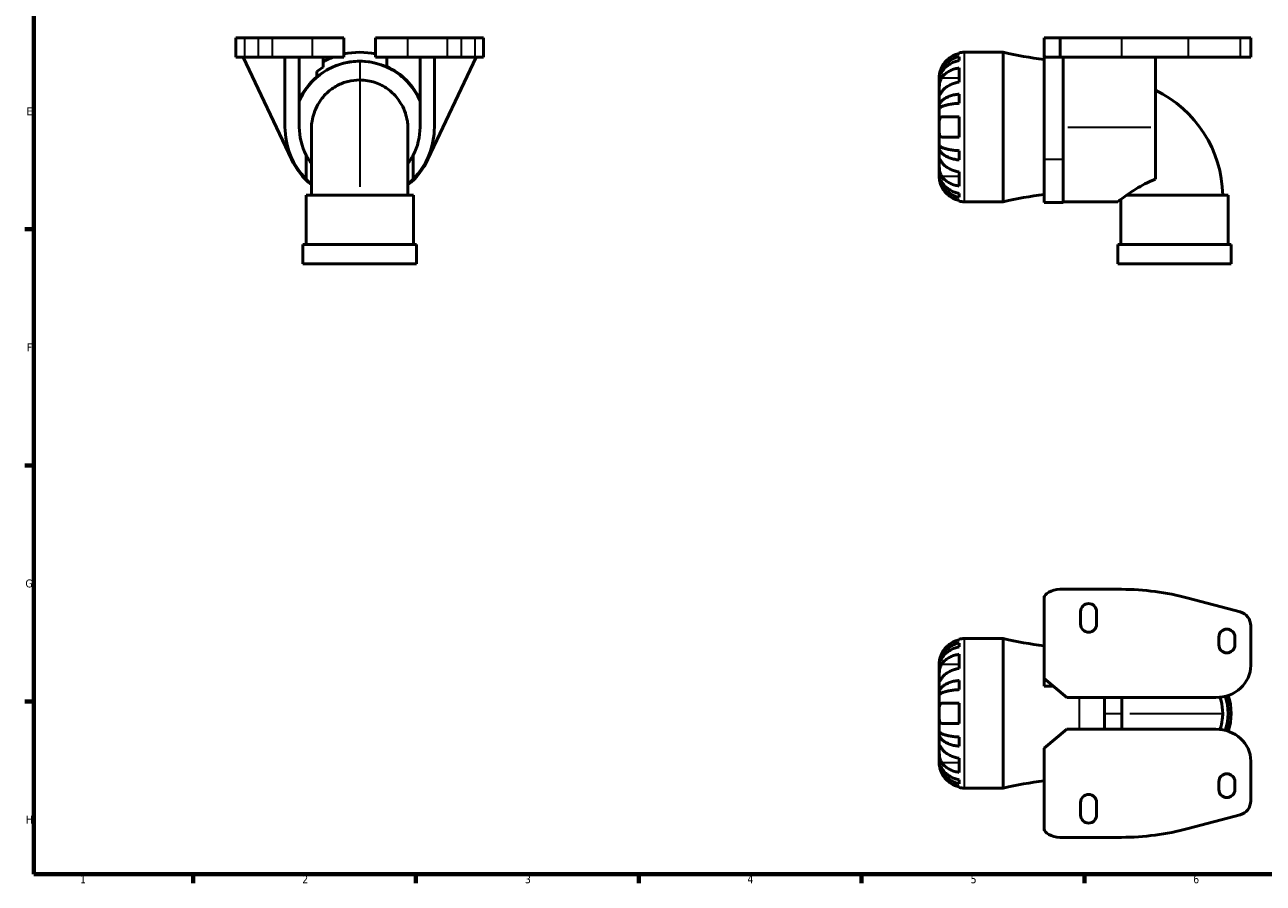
# Model space of a CAD drawing. Header units: millimetres. Extents: x 0 to 903, y 0 to 594.
# Tile 1 of 5: x 17 to 407, y 17 to 287. Entities that reach past the tile are written whole.
import ezdxf

# ---------------------------------------------------------------- set-up
doc = ezdxf.new("R2010")
doc.units = ezdxf.units.MM
for name, color, linetype, lineweight in [('Border (ISO)', 7, 'Continuous', 70), ('Visible (ISO)', 7, 'Continuous', 50), ('Visible Narrow (ISO)', 7, 'Continuous', 35)]:
    doc.layers.add(name, color=color, linetype=linetype, lineweight=lineweight)
doc.styles.add('Note Text (ISO)', font='tahoma.ttf')

# ---------------------------------------------------------------- blocks, each defined once
blk = doc.blocks.new('Borders Default Border')
at = {"layer": 'Border (ISO)'}
for p, q in [((20, 222.75), (17.1, 222.75)), ((20, 148.5), (17.1, 148.5)), ((20, 74.25), (17.1, 74.25)), ((70.08, 20), (70.08, 17.1)), ((140.17, 20), (140.17, 17.1)), ((210.25, 20), (210.25, 17.1)), ((280.33, 20), (280.33, 17.1)), ((350.42, 20), (350.42, 17.1))]:
    blk.add_line(p, q, dxfattribs=at)
at = {"layer": 'Border (ISO)', "flags": 128}
blk.add_lwpolyline([(20, 20), (20, 574), (821, 574), (821, 20), (20, 20)], dxfattribs=at)
at = {"layer": 'Border (ISO)', "color": 232, "true_color": 0xca0064, "char_height": 2.5, "attachment_point": 7, "style": 'Note Text (ISO)'}
for s, insert in [('E', (17.64, 258.63)), ('F', (17.7, 184.38)), ('G', (17.31, 110.08)), ('H', (17.44, 35.88)), ('1', (34.48, 17.1)), ('2', (104.37, 17.1)), ('3', (174.43, 17.05)), ('4', (244.42, 17.1)), ('5', (314.64, 17.05)), ('6', (384.66, 17.05))]:
    blk.add_mtext(s, dxfattribs=dict(at, insert=insert))

msp = doc.modelspace()

# ---------------------------------------------------------------- linework, layer by layer
at = {"layer": 'Visible (ISO)'}
for p, q in [((83.459, 282.927), (83.459, 276.927)), ((83.459, 282.927), (86.216, 282.927)), ((90.563, 282.927), (86.216, 282.927)), ((90.563, 282.927), (94.934, 282.927)), ((107.459, 282.927), (94.934, 282.927)), ((107.459, 282.927), (117.459, 282.927)), ((117.459, 282.927), (117.459, 276.927)), ((137.459, 282.927), (127.459, 282.927)), ((127.459, 282.927), (127.459, 276.927)), ((137.459, 282.927), (149.983, 282.927)), ((154.354, 282.927), (149.983, 282.927)), ((154.354, 282.927), (158.701, 282.927)), ((161.459, 282.927), (158.701, 282.927)), ((161.459, 282.927), (161.459, 276.927)), ((337.765, 282.927), (337.762, 282.927)), ((337.762, 282.927), (337.762, 277.427)), ((337.765, 282.927), (342.762, 282.927)), ((337.765, 282.927), (337.765, 277.427)), ((362.124, 282.927), (342.762, 282.927)), ((342.762, 282.927), (342.762, 276.927)), ((362.124, 282.927), (383.104, 282.927)), ((399.404, 282.927), (383.104, 282.927)), ((399.404, 282.927), (402.762, 282.927)), ((402.762, 282.927), (402.762, 276.927)), ((83.459, 276.927), (86.216, 276.927)), ((85.841, 276.927), (100.987, 244.804)), ((90.563, 276.927), (86.216, 276.927)), ((90.563, 276.927), (94.934, 276.927)), ((107.459, 276.927), (94.934, 276.927)), ((98.959, 276.927), (98.959, 254.927)), ((103.459, 254.927), (103.459, 276.927)), ((107.459, 276.927), (117.459, 276.927)), ((110.959, 273.723), (110.959, 276.927)), ((137.459, 276.927), (127.459, 276.927)), ((130.959, 276.927), (130.959, 273.916)), ((137.459, 276.927), (149.983, 276.927)), ((141.459, 276.927), (141.459, 254.927)), ((143.93, 244.804), (159.076, 276.927)), ((145.959, 254.927), (145.959, 276.927)), ((154.354, 276.927), (149.983, 276.927)), ((154.354, 276.927), (158.701, 276.927)), ((161.459, 276.927), (158.701, 276.927)), ((311.062, 278.055), (311.062, 278.268)), ((311.062, 275.838), (311.062, 277.046)), ((324.922, 278.427), (312.637, 278.427)), ((324.922, 278.427), (324.922, 231.427)), ((337.762, 277.427), (337.9, 277.427)), ((337.762, 244.804), (337.762, 277.427)), ((337.81, 276.927), (342.762, 276.927)), ((362.124, 276.927), (342.762, 276.927)), ((343.762, 276.927), (343.762, 244.804)), ((362.124, 276.927), (383.104, 276.927)), ((372.762, 276.927), (372.762, 254.927)), ((399.404, 276.927), (383.104, 276.927)), ((399.404, 276.927), (402.762, 276.927)), ((311.062, 269.053), (311.062, 273.508)), ((108.959, 270.756), (108.959, 272.342)), ((304.762, 270.552), (304.762, 269.547)), ((304.762, 269.547), (304.762, 269.164)), ((304.762, 269.547), (304.775, 269.547)), ((304.762, 269.164), (304.762, 265.976)), ((304.762, 265.976), (304.762, 261.366)), ((311.062, 262.381), (311.062, 265.297)), ((304.762, 261.366), (304.762, 260.442)), ((304.762, 261.366), (305.671, 261.366)), ((304.762, 260.442), (304.762, 254.927)), ((311.062, 251.777), (311.062, 258.077)), ((304.762, 254.927), (304.762, 249.413)), ((372.762, 238.503), (372.762, 254.927)), ((304.762, 249.413), (304.762, 248.489)), ((105.651, 238.503), (105.651, 246.067)), ((139.266, 246.067), (139.266, 238.503)), ((304.762, 248.489), (304.762, 243.879)), ((304.762, 248.489), (305.671, 248.489)), ((311.062, 244.558), (311.062, 247.474)), ((304.762, 243.879), (304.762, 240.69)), ((337.762, 244.804), (337.762, 231.189)), ((343.762, 231.189), (343.762, 244.804)), ((304.762, 240.69), (304.762, 240.308)), ((304.762, 240.308), (304.762, 239.302)), ((304.762, 240.308), (304.775, 240.308)), ((311.062, 236.346), (311.062, 240.801)), ((311.062, 232.809), (311.062, 234.016)), ((105.577, 233.527), (139.34, 233.527)), ((105.577, 233.527), (105.577, 217.927)), ((139.34, 233.527), (139.34, 217.927)), ((311.062, 231.586), (311.062, 231.8)), ((324.922, 231.427), (312.637, 231.427)), ((337.762, 231.189), (343.762, 231.189)), ((343.762, 231.427), (360.916, 231.427)), ((361.88, 232.151), (361.88, 217.927)), ((363.788, 233.527), (395.644, 233.527)), ((395.644, 233.527), (395.644, 217.927)), ((104.612, 217.927), (140.305, 217.927)), ((104.612, 217.927), (104.612, 211.927)), ((140.305, 217.927), (140.305, 211.927)), ((360.916, 217.927), (396.609, 217.927)), ((360.916, 217.927), (360.916, 211.927)), ((396.609, 217.927), (396.609, 211.927)), ((104.612, 211.927), (140.305, 211.927)), ((360.916, 211.927), (396.609, 211.927)), ((362.124, 109.529), (342.762, 109.529)), ((337.762, 107.382), (337.9, 107.382)), ((337.762, 106.882), (337.762, 107.382)), ((337.765, 106.883), (337.762, 106.882)), ((337.762, 106.882), (337.762, 81.529)), ((399.404, 102.424), (383.104, 106.771)), ((349.262, 102.529), (349.262, 98.529)), ((354.262, 98.529), (354.262, 102.529)), ((402.762, 85.529), (402.762, 98.053)), ((311.062, 93.656), (311.062, 93.87)), ((324.922, 94.029), (312.637, 94.029)), ((324.922, 94.029), (324.922, 47.029)), ((392.762, 94.529), (392.762, 92.029)), ((397.762, 92.029), (397.762, 94.529)), ((311.062, 91.44), (311.062, 92.648)), ((304.762, 86.154), (304.762, 85.148)), ((311.062, 84.655), (311.062, 89.11)), ((304.762, 85.148), (304.762, 84.766)), ((304.762, 85.148), (304.775, 85.148)), ((304.762, 84.766), (304.762, 81.577)), ((304.762, 81.577), (304.762, 76.967)), ((311.062, 77.983), (311.062, 80.898)), ((337.762, 81.529), (344.913, 75.529)), ((337.762, 79.029), (337.762, 81.529)), ((337.762, 79.029), (340.742, 79.029)), ((304.762, 76.967), (304.762, 76.043)), ((304.762, 76.967), (305.671, 76.967)), ((304.762, 76.043), (304.762, 70.529)), ((344.913, 75.529), (391.833, 75.529)), ((356.722, 75.529), (356.722, 65.529)), ((304.762, 70.529), (304.762, 65.014)), ((311.062, 67.379), (311.062, 73.679)), ((304.762, 65.014), (304.762, 64.09)), ((304.762, 64.09), (304.762, 59.48)), ((304.762, 64.09), (305.671, 64.09)), ((311.062, 60.159), (311.062, 63.075)), ((337.762, 59.529), (344.913, 65.529)), ((344.913, 65.529), (391.833, 65.529)), ((304.762, 59.48), (304.762, 56.292)), ((337.762, 34.176), (337.762, 59.529)), ((304.762, 56.292), (304.762, 55.909)), ((304.762, 55.909), (304.762, 54.904)), ((304.762, 55.909), (304.775, 55.909)), ((311.062, 51.948), (311.062, 56.403)), ((402.762, 55.529), (402.762, 43.005)), ((311.062, 48.41), (311.062, 49.618)), ((311.062, 47.188), (311.062, 47.401)), ((324.922, 47.029), (312.637, 47.029)), ((392.762, 46.529), (392.762, 49.029)), ((397.762, 49.029), (397.762, 46.529)), ((349.262, 38.529), (349.262, 42.529)), ((354.262, 42.529), (354.262, 38.529)), ((399.404, 38.633), (383.104, 34.287)), ((337.762, 33.676), (337.762, 34.176)), ((337.765, 34.175), (337.762, 34.176)), ((337.762, 33.676), (337.9, 33.676)), ((362.124, 31.529), (342.762, 31.529))]:
    msp.add_line(p, q, dxfattribs=at)
for centre, radius, start, end in [((122.459, 254.927), 23.5, 110.58197, 119.29864), ((122.459, 254.927), 23.5, 77.71551, 102.28449), ((122.459, 254.927), 23.5, 68.79523, 69.41803), ((312.637, 270.552), 7.875, 90, 101.53696), ((348.802, 378.126), 102.519, 256.53021, 263.81798), ((122.459, 254.927), 20.68, 23.25423, 156.74577), ((122.459, 254.927), 22.035, 121.46002, 127.78276), ((122.459, 254.927), 20.804, 24.0363, 65.88459), ((122.459, 254.927), 20.804, 130.45984, 155.9637), ((356.722, 232.887), 37.23, 0.98499, 64.47935), ((122.459, 254.927), 23.5, 180, 224.33849), ((122.459, 254.927), 19, 180, 207.79541), ((122.459, 254.927), 23.5, 315.66151, 0), ((122.459, 254.927), 19, 332.20459, 0), ((122.459, 254.927), 23.738, 205.2436, 230.20374), ((122.459, 254.927), 23.738, 309.79626, 334.7564), ((312.637, 239.302), 7.875, 258.46304, 270), ((348.802, 131.728), 102.519, 96.18202, 103.46979), ((351.762, 102.529), 2.5, 0, 180), ((351.762, 98.529), 2.5, 180, 0), ((312.637, 86.154), 7.875, 90, 101.53696), ((348.802, 193.728), 102.519, 256.53021, 263.81798), ((395.262, 94.529), 2.5, 0, 180), ((395.262, 92.029), 2.5, 180, 0), ((378.762, 70.529), 16.882, 341.46169, 18.53831), ((378.762, 70.529), 17.847, 341.56229, 18.43771), ((395.262, 49.029), 2.5, 0, 180), ((312.637, 54.904), 7.875, 258.46304, 270), ((348.802, -52.67), 102.519, 96.18202, 103.46979), ((351.762, 42.529), 2.5, 0, 180), ((395.262, 46.529), 2.5, 180, 0), ((351.762, 38.529), 2.5, 180, 0)]:
    msp.add_arc(centre, radius, start, end, dxfattribs=at)
for centre, major_axis, ratio, start_param, end_param in [((342.762, 276.825), (-3.19, -4.365), 0.8820952, 5.1688499, 5.2653912), ((342.762, 107.098), (-4.997, -0.381), 0.4840764, 4.675513, 6.2148393), ((362.009, 9.454), (-0.603, -100.073), 0.899324, 2.9117091, 3.1470155), ((397.236, 97.283), (-4.61, -3.542), 0.8599846, 2.557727, 3.7254583), ((391.833, 85.529), (-10.929, 0), 0.9149597, 1.5707963, 3.1415927), ((391.833, 55.529), (-10.929, 0), 0.9149597, 3.1415927, 4.712389), ((397.236, 43.774), (-4.61, 3.542), 0.8599846, 2.557727, 3.7254583), ((342.762, 33.96), (-4.997, 0.381), 0.4840764, 0.068346, 1.6076724), ((362.009, 131.604), (-0.603, 100.073), 0.899324, 3.1361698, 3.3714762)]:
    msp.add_ellipse(centre, major_axis=major_axis, ratio=ratio, start_param=start_param, end_param=end_param, dxfattribs=at)
for points, knots in [([(304.762, 269.547), (304.762, 270.02), (304.81, 270.538), (305.018, 271.551), (305.177, 272.046), (305.55, 272.92), (305.797, 273.378), (306.387, 274.234), (306.729, 274.631), (307.416, 275.298), (307.825, 275.629), (308.706, 276.2), (309.178, 276.44), (310.064, 276.795), (310.557, 276.946), (311.062, 277.046)], [3.5133937, 3.5133937, 3.5133937, 3.5133937, 3.6601181, 3.6601181, 3.8068425, 3.8068425, 3.9529976, 3.9529976, 4.0991526, 4.0991526, 4.2449679, 4.2449679, 4.3907831, 4.3907831, 4.5326305, 4.5326305, 4.5326305, 4.5326305]), ([(311.062, 278.055), (310.56, 277.951), (310.07, 277.796), (309.187, 277.429), (308.715, 277.18), (307.835, 276.588), (307.427, 276.245), (306.738, 275.553), (306.395, 275.139), (305.887, 274.372), (305.698, 274.035), (305.54, 273.702)], [0.14941001, 0.14941001, 0.14941001, 0.14941001, 0.29044502, 0.29044502, 0.43634177, 0.43634177, 0.58223851, 0.58223851, 0.72934673, 0.72934673, 0.83526259, 0.83526259, 0.83526259, 0.83526259]), ([(122.455, 275.604), (120.748, 275.603), (119.032, 275.389), (115.724, 274.551), (114.124, 273.927), (110.959, 272.215), (109.434, 271.097), (106.541, 268.3), (105.227, 266.559), (103.942, 264.153), (103.689, 263.626), (103.459, 263.09)], [-7.1766715, -7.1766715, -7.1766715, -7.1766715, -6.7988761, -6.7988761, -6.4210807, -6.4210807, -6.0055509, -6.0055509, -5.530606, -5.530606, -5.4014483, -5.4014483, -5.4014483, -5.4014483]), ([(141.459, 263.09), (141.228, 263.626), (140.975, 264.153), (139.69, 266.559), (138.377, 268.299), (135.459, 271.119), (133.899, 272.257), (130.297, 274.184), (128.21, 274.906), (124.877, 275.497), (123.667, 275.604), (122.455, 275.604)], [0.6172427, 0.6172427, 0.6172427, 0.6172427, 0.7463985, 0.7463985, 1.2213363, 1.2213363, 1.6431413, 1.6431413, 2.1239549, 2.1239549, 2.3921214, 2.3921214, 2.3921214, 2.3921214]), ([(305.54, 273.702), (305.478, 273.571), (305.419, 273.439), (305.283, 273.114), (305.21, 272.921), (305.079, 272.532), (305.022, 272.338), (304.907, 271.889), (304.861, 271.647), (304.789, 271.163), (304.774, 270.946), (304.761, 270.635), (304.762, 270.552), (304.762, 270.552)], [-0.50816407, -0.50816407, -0.50816407, -0.50816407, -0.46460526, -0.46460526, -0.40154747, -0.40154747, -0.3356183, -0.3356183, -0.24286964, -0.24286964, -0.12490659, -0.12490659, 0, 0, 0, 0]), ([(311.062, 275.838), (310.557, 275.749), (310.064, 275.615), (309.178, 275.299), (308.706, 275.085), (307.825, 274.577), (307.416, 274.283), (306.729, 273.689), (306.387, 273.336), (305.797, 272.574), (305.55, 272.166), (305.177, 271.389), (305.018, 270.947), (304.81, 270.046), (304.762, 269.586), (304.762, 269.164)], [0.1494024, 0.1494024, 0.1494024, 0.1494024, 0.2912498, 0.2912498, 0.4370651, 0.4370651, 0.5828803, 0.5828803, 0.7290354, 0.7290354, 0.8751905, 0.8751905, 1.0219149, 1.0219149, 1.1686392, 1.1686392, 1.1686392, 1.1686392]), ([(305.54, 270.431), (305.698, 270.666), (305.887, 270.904), (306.395, 271.446), (306.738, 271.739), (307.427, 272.229), (307.835, 272.471), (308.715, 272.89), (309.187, 273.066), (310.07, 273.325), (310.56, 273.435), (311.062, 273.508)], [3.89239507, 3.89239507, 3.89239507, 3.89239507, 3.99831093, 3.99831093, 4.14541915, 4.14541915, 4.2913159, 4.2913159, 4.43721264, 4.43721264, 4.57824766, 4.57824766, 4.57824766, 4.57824766]), ([(107.265, 254.233), (107.265, 254.465), (107.27, 254.696), (107.28, 254.927), (107.306, 255.542), (107.368, 256.152), (107.602, 257.621), (107.812, 258.474), (108.09, 259.303), (108.403, 260.23), (108.799, 261.121), (110.035, 263.316), (111.003, 264.553), (113.11, 266.534), (114.212, 267.324), (116.491, 268.532), (117.638, 268.972), (120.008, 269.562), (121.235, 269.713), (122.456, 269.713)], [4.7148335, 4.7148335, 4.7148335, 4.7148335, 4.7841965, 4.7841965, 4.7841965, 4.9686619, 4.9686619, 5.2337655, 5.2337655, 5.2337655, 5.530606, 5.530606, 6.0055509, 6.0055509, 6.4210807, 6.4210807, 6.7988761, 6.7988761, 7.1766715, 7.1766715, 7.1766715, 7.1766715]), ([(122.459, 269.713), (123.325, 269.713), (124.189, 269.638), (126.574, 269.222), (128.069, 268.714), (130.662, 267.354), (131.79, 266.55), (133.915, 264.552), (134.882, 263.316), (136.118, 261.121), (136.514, 260.23), (136.827, 259.303), (137.106, 258.474), (137.315, 257.621), (137.549, 256.152), (137.611, 255.542), (137.637, 254.927), (137.647, 254.696), (137.652, 254.465), (137.652, 254.234)], [-2.3918729, -2.3918729, -2.3918729, -2.3918729, -2.1239549, -2.1239549, -1.6431413, -1.6431413, -1.2213363, -1.2213363, -0.7463985, -0.7463985, -0.4495623, -0.4495623, -0.4495623, -0.1844627, -0.1844627, 0, 0, 0, 0.0693975, 0.0693975, 0.0693975, 0.0693975]), ([(304.762, 265.976), (304.762, 266.132), (304.762, 266.303), (304.763, 266.685), (304.765, 266.896), (304.777, 267.436), (304.792, 267.771), (304.857, 268.427), (304.904, 268.741), (305.022, 269.251), (305.08, 269.452), (305.215, 269.825), (305.291, 269.997), (305.427, 270.252), (305.482, 270.344), (305.54, 270.431)], [0, 0, 0, 0, 0.06608139, 0.06608139, 0.13667451, 0.13667451, 0.23873403, 0.23873403, 0.33457773, 0.33457773, 0.40157847, 0.40157847, 0.46685307, 0.46685307, 0.50745344, 0.50745344, 0.50745344, 0.50745344]), ([(311.062, 269.053), (310.56, 268.98), (310.07, 268.871), (309.187, 268.611), (308.715, 268.435), (307.835, 268.017), (307.427, 267.774), (306.738, 267.284), (306.395, 266.992), (305.887, 266.45), (305.698, 266.211), (305.54, 265.976)], [0.14941001, 0.14941001, 0.14941001, 0.14941001, 0.29044502, 0.29044502, 0.43634177, 0.43634177, 0.58223851, 0.58223851, 0.72934673, 0.72934673, 0.83526259, 0.83526259, 0.83526259, 0.83526259]), ([(305.54, 265.976), (305.482, 265.89), (305.427, 265.808), (305.291, 265.606), (305.215, 265.495), (305.08, 265.304), (305.022, 265.225), (304.907, 265.087), (304.861, 265.048), (304.789, 265.061), (304.774, 265.141), (304.761, 265.449), (304.762, 265.682), (304.762, 265.976)], [-0.50766593, -0.50766593, -0.50766593, -0.50766593, -0.46718991, -0.46718991, -0.40200215, -0.40200215, -0.33506637, -0.33506637, -0.24300458, -0.24300458, -0.12488859, -0.12488859, 0, 0, 0, 0]), ([(304.762, 261.366), (304.762, 261.614), (304.81, 261.885), (305.018, 262.416), (305.177, 262.676), (305.55, 263.134), (305.797, 263.374), (306.387, 263.823), (306.729, 264.031), (307.416, 264.381), (307.825, 264.554), (308.706, 264.853), (309.178, 264.979), (310.064, 265.166), (310.557, 265.245), (311.062, 265.297)], [3.5133937, 3.5133937, 3.5133937, 3.5133937, 3.6601181, 3.6601181, 3.8068425, 3.8068425, 3.9529976, 3.9529976, 4.0991526, 4.0991526, 4.2449679, 4.2449679, 4.3907831, 4.3907831, 4.5326305, 4.5326305, 4.5326305, 4.5326305]), ([(311.062, 262.381), (310.557, 262.355), (310.064, 262.316), (309.178, 262.224), (308.706, 262.162), (307.825, 262.015), (307.416, 261.929), (306.729, 261.757), (306.387, 261.654), (305.797, 261.433), (305.55, 261.314), (305.177, 261.088), (305.018, 260.96), (304.81, 260.698), (304.762, 260.564), (304.762, 260.442)], [0.1494024, 0.1494024, 0.1494024, 0.1494024, 0.2912498, 0.2912498, 0.4370651, 0.4370651, 0.5828803, 0.5828803, 0.7290354, 0.7290354, 0.8751905, 0.8751905, 1.0219149, 1.0219149, 1.1686392, 1.1686392, 1.1686392, 1.1686392]), ([(304.762, 254.927), (304.762, 255.147), (304.762, 255.366), (304.763, 255.809), (304.765, 256.032), (304.778, 256.618), (304.798, 256.952), (304.883, 257.429), (304.933, 257.595), (305.052, 257.821), (305.11, 257.897), (305.247, 258.01), (305.324, 258.046), (305.451, 258.073), (305.495, 258.077), (305.54, 258.077)], [-2.17667965, -2.17667965, -2.17667965, -2.17667965, -2.11086653, -2.11086653, -2.04055216, -2.04055216, -1.91738302, -1.91738302, -1.82942275, -1.82942275, -1.76558177, -1.76558177, -1.70117883, -1.70117883, -1.66961913, -1.66961913, -1.66961913, -1.66961913]), ([(305.54, 258.077), (305.698, 258.077), (305.887, 258.077), (306.395, 258.077), (306.738, 258.077), (307.427, 258.077), (307.835, 258.077), (308.715, 258.077), (309.187, 258.077), (310.07, 258.077), (310.56, 258.077), (311.062, 258.077)], [3.89239507, 3.89239507, 3.89239507, 3.89239507, 3.99831093, 3.99831093, 4.14541915, 4.14541915, 4.2913159, 4.2913159, 4.43721264, 4.43721264, 4.57824766, 4.57824766, 4.57824766, 4.57824766]), ([(107.265, 233.527), (107.265, 235.909), (107.265, 238.309), (107.265, 242.737), (107.265, 244.826), (107.265, 248.481), (107.265, 250.093), (107.265, 252.662), (107.265, 253.643), (107.265, 254.234)], [0, 0, 0, 0, 0.7147383, 0.7147383, 1.4165653, 1.4165653, 2.1188559, 2.1188559, 2.8312567, 2.8312567, 2.8312567, 2.8312567]), ([(137.652, 254.234), (137.652, 253.641), (137.652, 252.656), (137.652, 250.079), (137.652, 248.466), (137.652, 244.808), (137.652, 242.717), (137.652, 238.294), (137.652, 235.901), (137.652, 233.527)], [0, 0, 0, 0, 0.7147383, 0.7147383, 1.4165653, 1.4165653, 2.1188559, 2.1188559, 2.8312567, 2.8312567, 2.8312567, 2.8312567]), ([(305.54, 251.777), (305.478, 251.777), (305.419, 251.786), (305.283, 251.827), (305.21, 251.869), (305.079, 251.995), (305.022, 252.08), (304.907, 252.334), (304.861, 252.521), (304.789, 253.023), (304.774, 253.353), (304.761, 254.099), (304.762, 254.511), (304.762, 254.927)], [-0.50816407, -0.50816407, -0.50816407, -0.50816407, -0.46460526, -0.46460526, -0.40154747, -0.40154747, -0.3356183, -0.3356183, -0.24286964, -0.24286964, -0.12490659, -0.12490659, 0, 0, 0, 0]), ([(304.762, 249.413), (304.762, 249.29), (304.81, 249.157), (305.018, 248.895), (305.177, 248.767), (305.55, 248.541), (305.797, 248.422), (306.387, 248.201), (306.729, 248.098), (307.416, 247.926), (307.825, 247.84), (308.706, 247.692), (309.178, 247.63), (310.064, 247.538), (310.557, 247.499), (311.062, 247.474)], [3.5133937, 3.5133937, 3.5133937, 3.5133937, 3.6601181, 3.6601181, 3.8068425, 3.8068425, 3.9529976, 3.9529976, 4.0991526, 4.0991526, 4.2449679, 4.2449679, 4.3907831, 4.3907831, 4.5326305, 4.5326305, 4.5326305, 4.5326305]), ([(311.062, 251.777), (310.56, 251.777), (310.07, 251.777), (309.187, 251.777), (308.715, 251.777), (307.835, 251.777), (307.427, 251.777), (306.738, 251.777), (306.395, 251.777), (305.887, 251.777), (305.698, 251.777), (305.54, 251.777)], [0.14941001, 0.14941001, 0.14941001, 0.14941001, 0.29044502, 0.29044502, 0.43634177, 0.43634177, 0.58223851, 0.58223851, 0.72934673, 0.72934673, 0.83526259, 0.83526259, 0.83526259, 0.83526259]), ([(105.651, 246.067), (105.763, 245.854), (105.885, 245.633), (106.368, 244.799), (106.786, 244.158), (107.265, 243.519)], [6.86338722, 6.86338722, 6.86338722, 6.86338722, 6.98350569, 6.98350569, 7.3075414, 7.3075414, 7.3075414, 7.3075414]), ([(137.652, 243.519), (138.132, 244.158), (138.549, 244.799), (139.032, 245.633), (139.154, 245.854), (139.266, 246.067)], [11.20000221, 11.20000221, 11.20000221, 11.20000221, 11.52403792, 11.52403792, 11.64415639, 11.64415639, 11.64415639, 11.64415639]), ([(311.062, 244.558), (310.557, 244.61), (310.064, 244.689), (309.178, 244.876), (308.706, 245.001), (307.825, 245.301), (307.416, 245.474), (306.729, 245.824), (306.387, 246.032), (305.797, 246.481), (305.55, 246.721), (305.177, 247.179), (305.018, 247.439), (304.81, 247.97), (304.762, 248.241), (304.762, 248.489)], [0.1494024, 0.1494024, 0.1494024, 0.1494024, 0.2912498, 0.2912498, 0.4370651, 0.4370651, 0.5828803, 0.5828803, 0.7290354, 0.7290354, 0.8751905, 0.8751905, 1.0219149, 1.0219149, 1.1686392, 1.1686392, 1.1686392, 1.1686392]), ([(305.54, 239.424), (305.482, 239.51), (305.427, 239.602), (305.291, 239.858), (305.215, 240.029), (305.08, 240.402), (305.022, 240.603), (304.907, 241.102), (304.861, 241.403), (304.789, 242.099), (304.774, 242.487), (304.761, 243.235), (304.762, 243.584), (304.762, 243.879)], [-0.50766593, -0.50766593, -0.50766593, -0.50766593, -0.46718991, -0.46718991, -0.40200215, -0.40200215, -0.33506637, -0.33506637, -0.24300458, -0.24300458, -0.12488859, -0.12488859, 0, 0, 0, 0]), ([(304.762, 243.879), (304.762, 244.035), (304.762, 244.174), (304.763, 244.422), (304.765, 244.527), (304.777, 244.725), (304.792, 244.79), (304.857, 244.81), (304.904, 244.771), (305.022, 244.63), (305.08, 244.551), (305.215, 244.36), (305.291, 244.249), (305.427, 244.047), (305.482, 243.965), (305.54, 243.879)], [0, 0, 0, 0, 0.06608139, 0.06608139, 0.13667451, 0.13667451, 0.23873403, 0.23873403, 0.33457773, 0.33457773, 0.40157847, 0.40157847, 0.46685307, 0.46685307, 0.50745344, 0.50745344, 0.50745344, 0.50745344]), ([(305.54, 243.879), (305.698, 243.643), (305.887, 243.405), (306.395, 242.863), (306.738, 242.57), (307.427, 242.081), (307.835, 241.838), (308.715, 241.42), (309.187, 241.244), (310.07, 240.984), (310.56, 240.874), (311.062, 240.801)], [3.89239507, 3.89239507, 3.89239507, 3.89239507, 3.99831093, 3.99831093, 4.14541915, 4.14541915, 4.2913159, 4.2913159, 4.43721264, 4.43721264, 4.57824766, 4.57824766, 4.57824766, 4.57824766]), ([(107.265, 237), (106.798, 237.395), (106.383, 237.779), (105.894, 238.257), (105.768, 238.384), (105.651, 238.503)], [4.70490313, 4.70490313, 4.70490313, 4.70490313, 4.98295529, 4.98295529, 5.08917555, 5.08917555, 5.08917555, 5.08917555]), ([(139.266, 238.503), (139.149, 238.384), (139.023, 238.257), (138.534, 237.779), (138.119, 237.395), (137.652, 237)], [0.61495699, 0.61495699, 0.61495699, 0.61495699, 0.72117725, 0.72117725, 0.99922941, 0.99922941, 0.99922941, 0.99922941]), ([(304.762, 240.69), (304.762, 240.269), (304.81, 239.809), (305.018, 238.907), (305.177, 238.466), (305.55, 237.689), (305.797, 237.281), (306.387, 236.519), (306.729, 236.165), (307.416, 235.572), (307.825, 235.277), (308.706, 234.77), (309.178, 234.556), (310.064, 234.239), (310.557, 234.105), (311.062, 234.016)], [3.5133937, 3.5133937, 3.5133937, 3.5133937, 3.6601181, 3.6601181, 3.8068425, 3.8068425, 3.9529976, 3.9529976, 4.0991526, 4.0991526, 4.2449679, 4.2449679, 4.3907831, 4.3907831, 4.5326305, 4.5326305, 4.5326305, 4.5326305]), ([(311.062, 232.809), (310.557, 232.909), (310.064, 233.059), (309.178, 233.415), (308.706, 233.655), (307.825, 234.226), (307.416, 234.557), (306.729, 235.223), (306.387, 235.621), (305.797, 236.477), (305.55, 236.935), (305.177, 237.808), (305.018, 238.304), (304.81, 239.317), (304.762, 239.834), (304.762, 240.308)], [0.1494024, 0.1494024, 0.1494024, 0.1494024, 0.2912498, 0.2912498, 0.4370651, 0.4370651, 0.5828803, 0.5828803, 0.7290354, 0.7290354, 0.8751905, 0.8751905, 1.0219149, 1.0219149, 1.1686392, 1.1686392, 1.1686392, 1.1686392]), ([(304.762, 239.302), (304.762, 239.302), (304.762, 239.272), (304.764, 239.148), (304.766, 239.049), (304.789, 238.723), (304.816, 238.463), (304.914, 237.944), (304.967, 237.716), (305.081, 237.32), (305.132, 237.161), (305.242, 236.85), (305.3, 236.7), (305.418, 236.417), (305.478, 236.284), (305.54, 236.152)], [0, 0, 0, 0, 0.07514839, 0.07514839, 0.15775683, 0.15775683, 0.27887104, 0.27887104, 0.36056434, 0.36056434, 0.41315921, 0.41315921, 0.46174689, 0.46174689, 0.50485698, 0.50485698, 0.50485698, 0.50485698]), ([(311.062, 236.346), (310.56, 236.42), (310.07, 236.529), (309.187, 236.789), (308.715, 236.965), (307.835, 237.383), (307.427, 237.626), (306.738, 238.116), (306.395, 238.408), (305.887, 238.95), (305.698, 239.189), (305.54, 239.424)], [0.14941001, 0.14941001, 0.14941001, 0.14941001, 0.29044502, 0.29044502, 0.43634177, 0.43634177, 0.58223851, 0.58223851, 0.72934673, 0.72934673, 0.83526259, 0.83526259, 0.83526259, 0.83526259]), ([(360.916, 231.427), (360.916, 231.427), (361.033, 231.517), (361.511, 231.877), (361.871, 232.147), (362.8, 232.827), (363.37, 233.238), (364.663, 234.135), (365.385, 234.621), (366.918, 235.597), (367.789, 236.125), (369.685, 237.165), (370.711, 237.676), (372.111, 238.257), (372.434, 238.384), (372.762, 238.503)], [2.8520663, 2.8520663, 2.8520663, 2.8520663, 3.2044942, 3.2044942, 3.5569222, 3.5569222, 3.9093501, 3.9093501, 4.261778, 4.261778, 4.6223667, 4.6223667, 4.9829553, 4.9829553, 5.0891756, 5.0891756, 5.0891756, 5.0891756]), ([(305.54, 236.152), (305.698, 235.819), (305.887, 235.482), (306.395, 234.716), (306.738, 234.302), (307.427, 233.609), (307.835, 233.266), (308.715, 232.675), (309.187, 232.426), (310.07, 232.059), (310.56, 231.903), (311.062, 231.8)], [3.89239507, 3.89239507, 3.89239507, 3.89239507, 3.99831093, 3.99831093, 4.14541915, 4.14541915, 4.2913159, 4.2913159, 4.43721264, 4.43721264, 4.57824766, 4.57824766, 4.57824766, 4.57824766]), ([(311.062, 93.656), (310.56, 93.553), (310.07, 93.397), (309.187, 93.03), (308.715, 92.781), (307.835, 92.19), (307.427, 91.847), (306.738, 91.154), (306.395, 90.74), (305.887, 89.974), (305.698, 89.637), (305.54, 89.304)], [0.14941001, 0.14941001, 0.14941001, 0.14941001, 0.29044502, 0.29044502, 0.43634177, 0.43634177, 0.58223851, 0.58223851, 0.72934673, 0.72934673, 0.83526259, 0.83526259, 0.83526259, 0.83526259]), ([(304.762, 85.148), (304.762, 85.622), (304.81, 86.139), (305.018, 87.152), (305.177, 87.648), (305.55, 88.521), (305.797, 88.98), (306.387, 89.835), (306.729, 90.233), (307.416, 90.9), (307.825, 91.231), (308.706, 91.801), (309.178, 92.041), (310.064, 92.397), (310.557, 92.547), (311.062, 92.648)], [3.5133937, 3.5133937, 3.5133937, 3.5133937, 3.6601181, 3.6601181, 3.8068425, 3.8068425, 3.9529976, 3.9529976, 4.0991526, 4.0991526, 4.2449679, 4.2449679, 4.3907831, 4.3907831, 4.5326305, 4.5326305, 4.5326305, 4.5326305]), ([(311.062, 91.44), (310.557, 91.351), (310.064, 91.217), (309.178, 90.9), (308.706, 90.687), (307.825, 90.179), (307.416, 89.884), (306.729, 89.291), (306.387, 88.937), (305.797, 88.175), (305.55, 87.767), (305.177, 86.99), (305.018, 86.549), (304.81, 85.647), (304.762, 85.187), (304.762, 84.766)], [0.1494024, 0.1494024, 0.1494024, 0.1494024, 0.2912498, 0.2912498, 0.4370651, 0.4370651, 0.5828803, 0.5828803, 0.7290354, 0.7290354, 0.8751905, 0.8751905, 1.0219149, 1.0219149, 1.1686392, 1.1686392, 1.1686392, 1.1686392]), ([(305.54, 89.304), (305.478, 89.173), (305.419, 89.041), (305.283, 88.715), (305.21, 88.523), (305.079, 88.133), (305.022, 87.939), (304.907, 87.49), (304.861, 87.248), (304.789, 86.764), (304.774, 86.547), (304.761, 86.236), (304.762, 86.154), (304.762, 86.154)], [-0.50816407, -0.50816407, -0.50816407, -0.50816407, -0.46460526, -0.46460526, -0.40154747, -0.40154747, -0.3356183, -0.3356183, -0.24286964, -0.24286964, -0.12490659, -0.12490659, 0, 0, 0, 0]), ([(304.762, 81.577), (304.762, 81.733), (304.762, 81.905), (304.763, 82.287), (304.765, 82.498), (304.777, 83.037), (304.792, 83.373), (304.857, 84.028), (304.904, 84.342), (305.022, 84.853), (305.08, 85.053), (305.215, 85.427), (305.291, 85.598), (305.427, 85.854), (305.482, 85.946), (305.54, 86.032)], [0, 0, 0, 0, 0.06608139, 0.06608139, 0.13667451, 0.13667451, 0.23873403, 0.23873403, 0.33457773, 0.33457773, 0.40157847, 0.40157847, 0.46685307, 0.46685307, 0.50745344, 0.50745344, 0.50745344, 0.50745344]), ([(305.54, 86.032), (305.698, 86.268), (305.887, 86.506), (306.395, 87.048), (306.738, 87.341), (307.427, 87.83), (307.835, 88.073), (308.715, 88.491), (309.187, 88.667), (310.07, 88.927), (310.56, 89.037), (311.062, 89.11)], [3.89239507, 3.89239507, 3.89239507, 3.89239507, 3.99831093, 3.99831093, 4.14541915, 4.14541915, 4.2913159, 4.2913159, 4.43721264, 4.43721264, 4.57824766, 4.57824766, 4.57824766, 4.57824766]), ([(311.062, 84.655), (310.56, 84.582), (310.07, 84.472), (309.187, 84.212), (308.715, 84.036), (307.835, 83.618), (307.427, 83.376), (306.738, 82.886), (306.395, 82.593), (305.887, 82.051), (305.698, 81.813), (305.54, 81.577)], [0.14941001, 0.14941001, 0.14941001, 0.14941001, 0.29044502, 0.29044502, 0.43634177, 0.43634177, 0.58223851, 0.58223851, 0.72934673, 0.72934673, 0.83526259, 0.83526259, 0.83526259, 0.83526259]), ([(305.54, 81.577), (305.482, 81.491), (305.427, 81.409), (305.291, 81.208), (305.215, 81.097), (305.08, 80.905), (305.022, 80.826), (304.907, 80.689), (304.861, 80.65), (304.789, 80.662), (304.774, 80.742), (304.761, 81.05), (304.762, 81.283), (304.762, 81.577)], [-0.50766593, -0.50766593, -0.50766593, -0.50766593, -0.46718991, -0.46718991, -0.40200215, -0.40200215, -0.33506637, -0.33506637, -0.24300458, -0.24300458, -0.12488859, -0.12488859, 0, 0, 0, 0]), ([(304.762, 76.967), (304.762, 77.215), (304.81, 77.486), (305.018, 78.017), (305.177, 78.277), (305.55, 78.735), (305.797, 78.976), (306.387, 79.424), (306.729, 79.633), (307.416, 79.982), (307.825, 80.156), (308.706, 80.455), (309.178, 80.581), (310.064, 80.767), (310.557, 80.846), (311.062, 80.898)], [3.5133937, 3.5133937, 3.5133937, 3.5133937, 3.6601181, 3.6601181, 3.8068425, 3.8068425, 3.9529976, 3.9529976, 4.0991526, 4.0991526, 4.2449679, 4.2449679, 4.3907831, 4.3907831, 4.5326305, 4.5326305, 4.5326305, 4.5326305]), ([(311.062, 77.983), (310.557, 77.957), (310.064, 77.918), (309.178, 77.826), (308.706, 77.764), (307.825, 77.616), (307.416, 77.531), (306.729, 77.358), (306.387, 77.255), (305.797, 77.034), (305.55, 76.915), (305.177, 76.69), (305.018, 76.561), (304.81, 76.299), (304.762, 76.166), (304.762, 76.043)], [0.1494024, 0.1494024, 0.1494024, 0.1494024, 0.2912498, 0.2912498, 0.4370651, 0.4370651, 0.5828803, 0.5828803, 0.7290354, 0.7290354, 0.8751905, 0.8751905, 1.0219149, 1.0219149, 1.1686392, 1.1686392, 1.1686392, 1.1686392]), ([(362.194, 70.529), (362.194, 71.395), (362.194, 72.259), (362.194, 73.932), (362.194, 74.741), (362.195, 75.527)], [-2.39187285, -2.39187285, -2.39187285, -2.39187285, -2.12395493, -2.12395493, -1.86678291, -1.86678291, -1.86678291, -1.86678291]), ([(393.077, 75.594), (393.21, 75.218), (393.329, 74.836), (393.774, 73.168), (393.947, 71.85), (393.947, 70.529)], [17.76457181, 17.76457181, 17.76457181, 17.76457181, 17.88459032, 17.88459032, 18.28254971, 18.28254971, 18.28254971, 18.28254971]), ([(305.54, 67.379), (305.478, 67.379), (305.419, 67.387), (305.283, 67.428), (305.21, 67.471), (305.079, 67.597), (305.022, 67.682), (304.907, 67.936), (304.861, 68.122), (304.789, 68.625), (304.774, 68.955), (304.761, 69.701), (304.762, 70.112), (304.762, 70.529)], [-0.50816407, -0.50816407, -0.50816407, -0.50816407, -0.46460526, -0.46460526, -0.40154747, -0.40154747, -0.3356183, -0.3356183, -0.24286964, -0.24286964, -0.12490659, -0.12490659, 0, 0, 0, 0]), ([(304.762, 70.529), (304.762, 70.748), (304.762, 70.967), (304.763, 71.411), (304.765, 71.634), (304.778, 72.219), (304.798, 72.554), (304.883, 73.031), (304.933, 73.196), (305.052, 73.422), (305.11, 73.498), (305.247, 73.611), (305.324, 73.648), (305.451, 73.674), (305.495, 73.679), (305.54, 73.679)], [-2.17667965, -2.17667965, -2.17667965, -2.17667965, -2.11086653, -2.11086653, -2.04055216, -2.04055216, -1.91738302, -1.91738302, -1.82942275, -1.82942275, -1.76558177, -1.76558177, -1.70117883, -1.70117883, -1.66961913, -1.66961913, -1.66961913, -1.66961913]), ([(305.54, 73.679), (305.698, 73.679), (305.887, 73.679), (306.395, 73.679), (306.738, 73.679), (307.427, 73.679), (307.835, 73.679), (308.715, 73.679), (309.187, 73.679), (310.07, 73.679), (310.56, 73.679), (311.062, 73.679)], [3.89239507, 3.89239507, 3.89239507, 3.89239507, 3.99831093, 3.99831093, 4.14541915, 4.14541915, 4.2913159, 4.2913159, 4.43721264, 4.43721264, 4.57824766, 4.57824766, 4.57824766, 4.57824766]), ([(362.195, 65.529), (362.194, 65.977), (362.194, 66.432), (362.194, 68.078), (362.194, 69.305), (362.194, 70.526)], [6.6518636, 6.6518636, 6.6518636, 6.6518636, 6.79887606, 6.79887606, 7.17667146, 7.17667146, 7.17667146, 7.17667146]), ([(393.947, 70.529), (393.947, 69.88), (393.905, 69.23), (393.684, 67.52), (393.435, 66.474), (393.077, 65.464)], [8.70743377, 8.70743377, 8.70743377, 8.70743377, 8.90300826, 8.90300826, 9.22463881, 9.22463881, 9.22463881, 9.22463881]), ([(311.062, 67.379), (310.56, 67.379), (310.07, 67.379), (309.187, 67.379), (308.715, 67.379), (307.835, 67.379), (307.427, 67.379), (306.738, 67.379), (306.395, 67.379), (305.887, 67.379), (305.698, 67.379), (305.54, 67.379)], [0.14941001, 0.14941001, 0.14941001, 0.14941001, 0.29044502, 0.29044502, 0.43634177, 0.43634177, 0.58223851, 0.58223851, 0.72934673, 0.72934673, 0.83526259, 0.83526259, 0.83526259, 0.83526259]), ([(304.762, 65.014), (304.762, 64.892), (304.81, 64.758), (305.018, 64.496), (305.177, 64.368), (305.55, 64.142), (305.797, 64.024), (306.387, 63.802), (306.729, 63.699), (307.416, 63.527), (307.825, 63.441), (308.706, 63.294), (309.178, 63.232), (310.064, 63.14), (310.557, 63.101), (311.062, 63.075)], [3.5133937, 3.5133937, 3.5133937, 3.5133937, 3.6601181, 3.6601181, 3.8068425, 3.8068425, 3.9529976, 3.9529976, 4.0991526, 4.0991526, 4.2449679, 4.2449679, 4.3907831, 4.3907831, 4.5326305, 4.5326305, 4.5326305, 4.5326305]), ([(311.062, 60.159), (310.557, 60.212), (310.064, 60.291), (309.178, 60.477), (308.706, 60.603), (307.825, 60.902), (307.416, 61.075), (306.729, 61.425), (306.387, 61.633), (305.797, 62.082), (305.55, 62.322), (305.177, 62.78), (305.018, 63.04), (304.81, 63.571), (304.762, 63.842), (304.762, 64.09)], [0.1494024, 0.1494024, 0.1494024, 0.1494024, 0.2912498, 0.2912498, 0.4370651, 0.4370651, 0.5828803, 0.5828803, 0.7290354, 0.7290354, 0.8751905, 0.8751905, 1.0219149, 1.0219149, 1.1686392, 1.1686392, 1.1686392, 1.1686392]), ([(305.54, 55.025), (305.482, 55.112), (305.427, 55.204), (305.291, 55.459), (305.215, 55.631), (305.08, 56.004), (305.022, 56.204), (304.907, 56.703), (304.861, 57.004), (304.789, 57.701), (304.774, 58.088), (304.761, 58.836), (304.762, 59.186), (304.762, 59.48)], [-0.50766593, -0.50766593, -0.50766593, -0.50766593, -0.46718991, -0.46718991, -0.40200215, -0.40200215, -0.33506637, -0.33506637, -0.24300458, -0.24300458, -0.12488859, -0.12488859, 0, 0, 0, 0]), ([(304.762, 59.48), (304.762, 59.636), (304.762, 59.775), (304.763, 60.023), (304.765, 60.129), (304.777, 60.327), (304.792, 60.391), (304.857, 60.411), (304.904, 60.372), (305.022, 60.231), (305.08, 60.153), (305.215, 59.961), (305.291, 59.85), (305.427, 59.649), (305.482, 59.567), (305.54, 59.48)], [0, 0, 0, 0, 0.06608139, 0.06608139, 0.13667451, 0.13667451, 0.23873403, 0.23873403, 0.33457773, 0.33457773, 0.40157847, 0.40157847, 0.46685307, 0.46685307, 0.50745344, 0.50745344, 0.50745344, 0.50745344]), ([(305.54, 59.48), (305.698, 59.245), (305.887, 59.007), (306.395, 58.465), (306.738, 58.172), (307.427, 57.682), (307.835, 57.44), (308.715, 57.021), (309.187, 56.845), (310.07, 56.586), (310.56, 56.476), (311.062, 56.403)], [3.89239507, 3.89239507, 3.89239507, 3.89239507, 3.99831093, 3.99831093, 4.14541915, 4.14541915, 4.2913159, 4.2913159, 4.43721264, 4.43721264, 4.57824766, 4.57824766, 4.57824766, 4.57824766]), ([(304.762, 56.292), (304.762, 55.87), (304.81, 55.41), (305.018, 54.509), (305.177, 54.068), (305.55, 53.29), (305.797, 52.882), (306.387, 52.121), (306.729, 51.767), (307.416, 51.173), (307.825, 50.879), (308.706, 50.371), (309.178, 50.157), (310.064, 49.841), (310.557, 49.707), (311.062, 49.618)], [3.5133937, 3.5133937, 3.5133937, 3.5133937, 3.6601181, 3.6601181, 3.8068425, 3.8068425, 3.9529976, 3.9529976, 4.0991526, 4.0991526, 4.2449679, 4.2449679, 4.3907831, 4.3907831, 4.5326305, 4.5326305, 4.5326305, 4.5326305]), ([(311.062, 48.41), (310.557, 48.51), (310.064, 48.661), (309.178, 49.016), (308.706, 49.256), (307.825, 49.827), (307.416, 50.158), (306.729, 50.825), (306.387, 51.222), (305.797, 52.078), (305.55, 52.536), (305.177, 53.41), (305.018, 53.906), (304.81, 54.919), (304.762, 55.436), (304.762, 55.909)], [0.1494024, 0.1494024, 0.1494024, 0.1494024, 0.2912498, 0.2912498, 0.4370651, 0.4370651, 0.5828803, 0.5828803, 0.7290354, 0.7290354, 0.8751905, 0.8751905, 1.0219149, 1.0219149, 1.1686392, 1.1686392, 1.1686392, 1.1686392]), ([(304.762, 54.904), (304.762, 54.904), (304.762, 54.881), (304.763, 54.787), (304.765, 54.713), (304.778, 54.443), (304.798, 54.201), (304.883, 53.69), (304.933, 53.453), (305.052, 53.015), (305.11, 52.825), (305.247, 52.435), (305.324, 52.238), (305.451, 51.945), (305.495, 51.849), (305.54, 51.754)], [-2.17667965, -2.17667965, -2.17667965, -2.17667965, -2.11086653, -2.11086653, -2.04055216, -2.04055216, -1.91738302, -1.91738302, -1.82942275, -1.82942275, -1.76558177, -1.76558177, -1.70117883, -1.70117883, -1.66961913, -1.66961913, -1.66961913, -1.66961913]), ([(311.062, 51.948), (310.56, 52.021), (310.07, 52.131), (309.187, 52.391), (308.715, 52.566), (307.835, 52.985), (307.427, 53.227), (306.738, 53.717), (306.395, 54.01), (305.887, 54.552), (305.698, 54.79), (305.54, 55.025)], [0.14941001, 0.14941001, 0.14941001, 0.14941001, 0.29044502, 0.29044502, 0.43634177, 0.43634177, 0.58223851, 0.58223851, 0.72934673, 0.72934673, 0.83526259, 0.83526259, 0.83526259, 0.83526259]), ([(305.54, 51.754), (305.698, 51.421), (305.887, 51.084), (306.395, 50.317), (306.738, 49.903), (307.427, 49.211), (307.835, 48.868), (308.715, 48.276), (309.187, 48.028), (310.07, 47.66), (310.56, 47.505), (311.062, 47.401)], [3.89239507, 3.89239507, 3.89239507, 3.89239507, 3.99831093, 3.99831093, 4.14541915, 4.14541915, 4.2913159, 4.2913159, 4.43721264, 4.43721264, 4.57824766, 4.57824766, 4.57824766, 4.57824766])]:
    msp.add_open_spline(points, degree=3, knots=knots, dxfattribs=at)
for points in [[(122.456, 269.713), (122.457, 269.713), (122.458, 269.713), (122.459, 269.713)], [(362.194, 70.526), (362.194, 70.527), (362.194, 70.528), (362.194, 70.529)]]:
    msp.add_open_spline(points, degree=3, dxfattribs=at)
at = {"layer": 'Visible Narrow (ISO)'}
for p, q in [((86.216, 282.627), (86.216, 277.227)), ((90.563, 282.627), (90.563, 277.227)), ((94.934, 282.627), (94.934, 277.227)), ((107.459, 282.627), (107.459, 277.227)), ((137.459, 282.627), (137.459, 277.227)), ((149.983, 282.627), (149.983, 277.227)), ((154.354, 282.627), (154.354, 277.227)), ((158.701, 282.627), (158.701, 277.227)), ((362.124, 282.627), (362.124, 277.227)), ((383.104, 282.627), (383.104, 277.227)), ((399.404, 282.627), (399.404, 277.227)), ((312.637, 278.138), (312.637, 231.717)), ((122.455, 275.309), (122.456, 270.008)), ((122.459, 269.238), (122.459, 236.141)), ((305.816, 270.431), (310.786, 270.431)), ((345.212, 254.927), (371.312, 254.927)), ((338.062, 244.804), (343.462, 244.804)), ((305.816, 239.424), (310.786, 239.424)), ((312.637, 93.739), (312.637, 47.318)), ((305.816, 86.032), (310.786, 86.032)), ((348.802, 75.037), (348.802, 66.02)), ((356.996, 70.525), (361.92, 70.526)), ((364.767, 70.529), (393.81, 70.529)), ((305.816, 55.025), (310.786, 55.025))]:
    msp.add_line(p, q, dxfattribs=at)
msp.add_arc((356.722, 232.887), 37.23, 4.15971, 61.30464, dxfattribs=at)

# ---------------------------------------------------------------- block references
msp.add_blockref('Borders Default Border', (0, 0))

doc.saveas('drawing.dxf')
